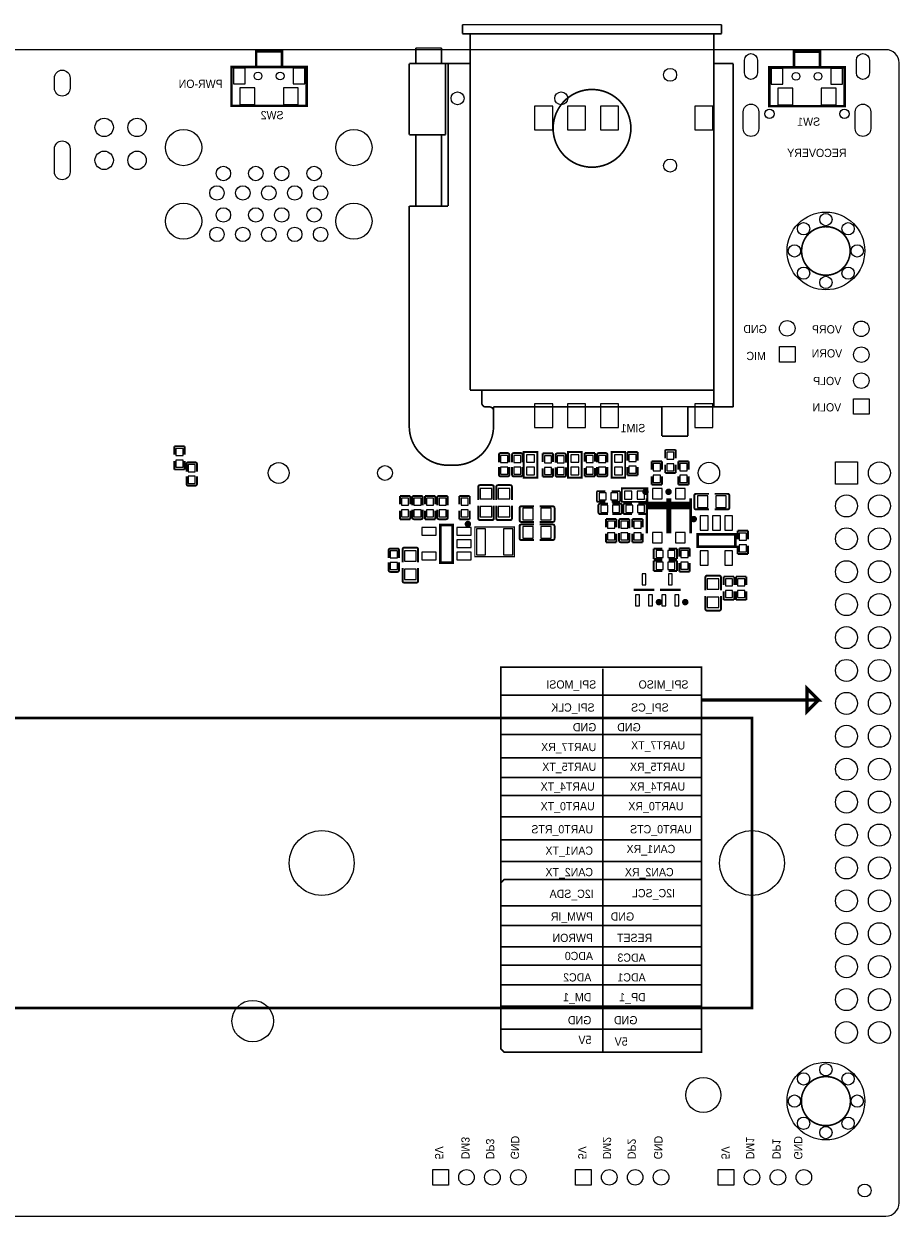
# Model space of a CAD drawing. Extents: x 5 to 312, y -2 to 102.
# Tile 20 of 20: x 244 to 312, y 8 to 100. Entities that reach past the tile are written whole.
import ezdxf

# ---------------------------------------------------------------- set-up
doc = ezdxf.new("R2010")
doc.units = 0
doc.header["$MEASUREMENT"] = 0
for name, color, linetype in [('BG_OUTLINE', 6, 'CONTINUOUS'), ('BG_SILKSCREEN_BOTTOM', 7, 'CONTINUOUS'), ('PG_SILKSCREEN_BOTTOM', 7, 'CONTINUOUS'), ('PIN_BOTTOM', 240, 'CONTINUOUS')]:
    doc.layers.add(name, color=color, linetype=linetype)

msp = doc.modelspace()

# ---------------------------------------------------------------- linework, layer by layer
at = {"layer": 'BG_OUTLINE'}
msp.add_lwpolyline([(278.83524, 98.3234), (177.81944, 98.3234, 0.414214), (176.80344, 97.3074), (176.80344, 9.3218, 0.414214), (177.81944, 8.3058), (310.86464, 8.3058, 0.414214), (311.88064, 9.3218), (311.88064, 97.3074, 0.414214), (310.86464, 98.3234), (282.06104, 98.3234)], format="xyb", close=True, dxfattribs=at)
at = {"layer": 'BG_SILKSCREEN_BOTTOM'}
for points, const_width in [([(289.02064, 50.546), (289.02064, 20.955), (281.40064, 20.955), (281.14664, 21.209), (281.14664, 50.673), (296.64064, 50.673), (296.64064, 20.955), (289.02064, 20.955)], 0.127), ([(296.64064, 48.133), (305.65764, 48.133), (304.76864, 49.022), (304.76864, 47.244), (305.65764, 48.133)], 0.254), ([(296.64064, 22.733), (281.14664, 22.733), (281.14664, 24.511), (296.64064, 24.511), (296.64064, 26.162), (281.14664, 26.162), (281.14664, 27.686), (296.64064, 27.686), (296.64064, 29.083), (281.14664, 29.083), (281.14664, 30.734), (296.64064, 30.734), (296.64064, 32.258), (281.14664, 32.258), (281.14664, 34.036), (281.40064, 34.29), (296.64064, 34.29), (296.64064, 35.687), (281.14664, 35.687), (281.14664, 37.338), (296.64064, 37.338), (296.64064, 39.116), (281.14664, 39.116), (281.14664, 40.767), (296.64064, 40.767), (296.64064, 42.164), (281.14664, 42.164), (281.14664, 43.688), (296.64064, 43.688), (296.64064, 45.466), (281.14664, 45.466), (281.14664, 46.736), (296.64064, 46.736), (296.64064, 48.514), (281.14664, 48.514)], 0.127)]:
    msp.add_lwpolyline(points, dxfattribs=dict(at, const_width=const_width))
at = {"layer": 'PG_SILKSCREEN_BOTTOM'}
for points, const_width in [([(278.17994, 100.25761), (298.17983, 100.25761)], 0.127), ([(278.17994, 99.55761), (278.17994, 100.25761)], 0.127), ([(298.17983, 100.25761), (298.17983, 99.55761)], 0.127), ([(278.17994, 99.55761), (298.17983, 99.55761)], 0.127), ([(278.77984, 99.55761), (278.77984, 72.05749)], 0.127), ([(297.57993, 72.05749), (297.57993, 99.55761)], 0.127), ([(276.57995, 98.45751), (274.57995, 98.45751)], 0.127), ([(274.57995, 97.25759), (274.57995, 98.45751)], 0.127), ([(276.57995, 98.45751), (276.57995, 97.25759)], 0.127), ([(262.26504, 96.9914), (262.26504, 98.1914), (264.26503, 98.1914), (264.26503, 96.9914)], 0.2), ([(303.76864, 96.966), (303.76864, 98.166), (305.76863, 98.166), (305.76863, 96.966)], 0.2), ([(260.36504, 93.99141), (260.36504, 96.9914), (266.16503, 96.9914), (266.16503, 93.99141), (260.36504, 93.99141)], 0.2), ([(274.07985, 97.25759), (274.07985, 91.7575)], 0.127), ([(274.07985, 97.25759), (276.87994, 97.25759)], 0.127), ([(276.87994, 91.7575), (276.87994, 97.25759)], 0.127), ([(277.07984, 97.25759), (276.87994, 97.25759)], 0.127), ([(277.07984, 97.25759), (278.77984, 97.25759)], 0.127), ([(277.07984, 97.25759), (277.07984, 86.25761)], 0.127), ([(297.57993, 97.25759), (299.07982, 97.25759)], 0.127), ([(299.07982, 97.25759), (299.07982, 70.75749)], 0.127), ([(301.86864, 93.96601), (301.86864, 96.966), (307.66863, 96.966), (307.66863, 93.96601), (301.86864, 93.96601)], 0.2), ([(276.87994, 91.7575), (274.07985, 91.7575)], 0.127), ([(274.57995, 86.25761), (274.57995, 91.7575)], 0.127), ([(276.57995, 91.7575), (276.57995, 86.25761)], 0.127), ([(274.07985, 69.2577), (274.07985, 86.25761)], 0.127), ([(277.07984, 86.25761), (274.07985, 86.25761)], 0.127), ([(297.57993, 72.05749), (278.77984, 72.05749)], 0.127), ([(279.67984, 71.05749), (279.67984, 72.05749)], 0.127), ([(297.57993, 72.05749), (297.57993, 70.75749)], 0.127), ([(280.28004, 70.75749), (279.97974, 70.75749)], 0.127), ([(280.57994, 70.45759), (280.57994, 70.75749)], 0.127), ([(293.57994, 70.75749), (280.57994, 70.75749)], 0.127), ([(280.57994, 69.2577), (280.57994, 70.45759)], 0.127), ([(293.57994, 70.75749), (293.57994, 68.50761)], 0.127), ([(297.57993, 70.75749), (295.57993, 70.75749)], 0.127), ([(295.57993, 68.50761), (295.57993, 70.75749)], 0.127), ([(297.57993, 70.75749), (299.07982, 70.75749)], 0.127), ([(293.57994, 68.50761), (295.57993, 68.50761)], 0.127), ([(255.95624, 67.07731), (255.95624, 67.7273)], 0.15009), ([(255.95624, 67.7273), (256.75624, 67.7273)], 0.15009), ([(256.75624, 67.7273), (256.75624, 67.07731)], 0.15009), ([(281.67394, 67.1939), (281.12764, 67.1939)], 0.15001), ([(282.68994, 67.1939), (282.14364, 67.1939)], 0.15001), ([(282.90764, 67.21899), (282.90764, 65.294), (283.95763, 65.294), (283.95763, 67.269), (282.90764, 67.269), (282.90764, 67.21899)], 0.15001), ([(284.37884, 67.1685), (285.17884, 67.1685)], 0.15009), ([(284.37884, 66.51851), (284.37884, 67.1685)], 0.15009), ([(285.17884, 67.1685), (285.17884, 66.51851)], 0.15009), ([(286.04274, 67.1685), (285.49644, 67.1685)], 0.15001), ([(286.33664, 67.21899), (286.33664, 65.294), (287.38663, 65.294), (287.38663, 67.269), (286.33664, 67.269), (286.33664, 67.21899)], 0.15001), ([(287.60464, 67.1939), (288.40464, 67.1939)], 0.15009), ([(287.60464, 66.54391), (287.60464, 67.1939)], 0.15009), ([(288.40464, 67.1939), (288.40464, 66.54391)], 0.15009), ([(289.24314, 67.1939), (288.69684, 67.1939)], 0.15001), ([(289.68944, 67.21899), (289.68944, 65.294), (290.73943, 65.294), (290.73943, 67.269), (289.68944, 67.269), (289.68944, 67.21899)], 0.15001), ([(290.90664, 67.2701), (291.70664, 67.2701)], 0.15009), ([(290.90664, 66.62011), (290.90664, 67.2701)], 0.15009), ([(291.70664, 67.2701), (291.70664, 66.62011)], 0.15009), ([(293.82764, 67.4479), (293.82764, 66.79791)], 0.15009), ([(294.62764, 67.4479), (293.82764, 67.4479)], 0.15009), ([(294.62764, 66.79791), (294.62764, 67.4479)], 0.15009), ([(255.95624, 66.57749), (255.95624, 65.9275)], 0.15009), ([(256.75624, 65.9275), (256.75624, 66.57749)], 0.15009), ([(256.89573, 66.3557), (256.89573, 65.75811)], 0.15001), ([(257.56904, 66.4827), (257.02273, 66.4827)], 0.15001), ([(257.69604, 66.3557), (257.69604, 65.75811)], 0.15001), ([(277.57994, 66.2577), (277.07984, 66.2577)], 0.127), ([(281.00064, 67.0669), (281.00064, 66.46921)], 0.15001), ([(281.80094, 67.0669), (281.80094, 66.46921)], 0.15001), ([(282.01664, 67.0669), (282.01664, 66.46921)], 0.15001), ([(282.81694, 67.0669), (282.81694, 66.46921)], 0.15001), ([(285.36944, 67.0415), (285.36944, 66.44381)], 0.15001), ([(286.16974, 67.0415), (286.16974, 66.44381)], 0.15001), ([(288.56984, 67.0669), (288.56984, 66.46921)], 0.15001), ([(289.37014, 67.0669), (289.37014, 66.46921)], 0.15001), ([(292.78624, 66.5589), (292.78624, 65.90891)], 0.15009), ([(293.58624, 66.5589), (292.78624, 66.5589)], 0.15009), ([(293.58624, 65.90891), (293.58624, 66.5589)], 0.15009), ([(293.82764, 65.6481), (293.82764, 66.29809)], 0.15009), ([(294.62764, 66.29809), (294.62764, 65.6481)], 0.15009), ([(294.84364, 66.5589), (294.84364, 65.90891)], 0.15009), ([(295.64364, 66.5589), (294.84364, 66.5589)], 0.15009), ([(295.64364, 65.90891), (295.64364, 66.5589)], 0.15009), ([(255.95624, 65.9275), (256.75624, 65.9275)], 0.15009), ([(256.89573, 64.8099), (256.89573, 65.40759)], 0.15001), ([(257.69604, 64.8099), (257.69604, 65.40759)], 0.15001), ([(281.00064, 65.5211), (281.00064, 66.11869)], 0.15001), ([(281.12764, 65.3941), (281.67394, 65.3941)], 0.15001), ([(281.80094, 65.5211), (281.80094, 66.11869)], 0.15001), ([(282.01664, 65.5211), (282.01664, 66.11869)], 0.15001), ([(282.14364, 65.3941), (282.68994, 65.3941)], 0.15001), ([(282.81694, 65.5211), (282.81694, 66.11869)], 0.15001), ([(284.37884, 66.01869), (284.37884, 65.3687)], 0.15009), ([(284.37884, 65.3687), (285.17884, 65.3687)], 0.15009), ([(285.17884, 65.3687), (285.17884, 66.01869)], 0.15009), ([(285.36944, 65.4957), (285.36944, 66.09329)], 0.15001), ([(285.49644, 65.3687), (286.04274, 65.3687)], 0.15001), ([(286.16974, 65.4957), (286.16974, 66.09329)], 0.15001), ([(287.60464, 66.04409), (287.60464, 65.3941)], 0.15009), ([(287.60464, 65.3941), (288.40464, 65.3941)], 0.15009), ([(288.40464, 65.3941), (288.40464, 66.04409)], 0.15009), ([(288.56984, 65.5211), (288.56984, 66.11869)], 0.15001), ([(288.69684, 65.3941), (289.24314, 65.3941)], 0.15001), ([(289.37014, 65.5211), (289.37014, 66.11869)], 0.15001), ([(290.90664, 66.12029), (290.90664, 65.4703)], 0.15009), ([(290.90664, 65.4703), (291.70664, 65.4703)], 0.15009), ([(291.70664, 65.4703), (291.70664, 66.12029)], 0.15009), ([(292.78624, 64.7591), (292.78624, 65.40909)], 0.15009), ([(293.58624, 65.40909), (293.58624, 64.7591)], 0.15009), ([(294.62764, 65.6481), (293.82764, 65.6481)], 0.15009), ([(294.84364, 64.7591), (294.84364, 65.40909)], 0.15009), ([(295.64364, 65.40909), (295.64364, 64.7591)], 0.15009), ([(257.02273, 64.6829), (257.56904, 64.6829)], 0.15001), ([(279.4042, 64.59474), (279.4042, 63.58534)], 0.15011), ([(280.47608, 64.72174), (279.5312, 64.72174)], 0.15011), ([(280.60308, 64.59474), (280.60308, 63.58534)], 0.15011), ([(280.8012, 64.59474), (280.8012, 63.58534)], 0.15011), ([(281.87308, 64.72174), (280.9282, 64.72174)], 0.15011), ([(282.00008, 64.59474), (282.00008, 63.58534)], 0.15011), ([(290.53404, 63.43221), (292.45903, 63.43221), (292.45903, 64.48219), (290.48403, 64.48219), (290.48403, 63.43221), (290.53404, 63.43221)], 0.15001), ([(293.58624, 64.7591), (292.78624, 64.7591)], 0.15009), ([(295.64364, 64.7591), (294.84364, 64.7591)], 0.15009), ([(273.35524, 63.8919), (274.15524, 63.8919)], 0.15009), ([(273.35524, 63.24191), (273.35524, 63.8919)], 0.15009), ([(274.15524, 63.8919), (274.15524, 63.24191)], 0.15009), ([(274.32013, 63.7649), (274.32013, 63.16731)], 0.15001), ([(274.99344, 63.8919), (274.44713, 63.8919)], 0.15001), ([(275.12044, 63.7649), (275.12044, 63.16731)], 0.15001), ([(275.28564, 63.8919), (275.28564, 63.24191)], 0.15009), ([(276.08564, 63.8919), (275.28564, 63.8919)], 0.15009), ([(276.08564, 63.24191), (276.08564, 63.8919)], 0.15009), ([(276.25053, 63.7649), (276.25053, 63.16731)], 0.15001), ([(276.92384, 63.8919), (276.37753, 63.8919)], 0.15001), ([(277.05084, 63.7649), (277.05084, 63.16731)], 0.15001), ([(277.95264, 63.8919), (278.75264, 63.8919)], 0.15009), ([(277.95264, 63.24191), (277.95264, 63.8919)], 0.15009), ([(278.75264, 63.8919), (278.75264, 63.24191)], 0.15009), ([(288.55254, 64.2556), (288.55254, 63.4556)], 0.15009), ([(289.20253, 64.2556), (288.55254, 64.2556)], 0.15009), ([(288.55254, 63.4556), (289.20253, 63.4556)], 0.15009), ([(289.70235, 64.2556), (290.35233, 64.2556)], 0.15009), ([(290.35233, 63.4556), (289.70235, 63.4556)], 0.15009), ([(290.35233, 64.2556), (290.35233, 63.4556)], 0.15009), ([(292.41164, 63.70701), (292.41164, 61.00699)], 0.2), ([(294.01163, 63.70701), (294.01163, 61.00699)], 0.2), ([(294.18964, 63.70701), (294.18964, 61.00699)], 0.2), ([(295.78963, 63.70701), (295.78963, 61.00699)], 0.2), ([(296.0793, 63.92164), (296.0793, 62.97676)], 0.15011), ([(296.2063, 64.04864), (297.21569, 64.04864)], 0.15011), ([(298.64978, 64.04864), (297.65714, 64.04864)], 0.15011), ([(298.77678, 62.97676), (298.77678, 63.92164)], 0.15011), ([(273.35524, 62.74209), (273.35524, 62.0921)], 0.15009), ([(274.15524, 62.0921), (274.15524, 62.74209)], 0.15009), ([(274.32013, 62.2191), (274.32013, 62.81679)], 0.15001), ([(275.12044, 62.2191), (275.12044, 62.81679)], 0.15001), ([(275.28564, 62.0921), (275.28564, 62.74209)], 0.15009), ([(276.08564, 62.74209), (276.08564, 62.0921)], 0.15009), ([(276.25053, 62.2191), (276.25053, 62.81679)], 0.15001), ([(277.05084, 62.2191), (277.05084, 62.81679)], 0.15001), ([(277.95264, 62.74209), (277.95264, 62.0921)], 0.15009), ([(278.75264, 62.0921), (278.75264, 62.74209)], 0.15009), ([(279.4042, 62.15126), (279.4042, 63.14389)], 0.15011), ([(280.60308, 62.15126), (280.60308, 63.14389)], 0.15011), ([(280.8012, 62.15126), (280.8012, 63.14389)], 0.15011), ([(282.00008, 62.15126), (282.00008, 63.14389)], 0.15011), ([(282.5919, 62.95644), (282.5919, 62.01156)], 0.15011), ([(282.7189, 63.08344), (283.71153, 63.08344)], 0.15011), ([(285.16238, 63.08344), (284.15298, 63.08344)], 0.15011), ([(285.28938, 62.01156), (285.28938, 62.95644)], 0.15011), ([(288.67954, 63.1634), (288.67954, 62.6171)], 0.15001), ([(288.80654, 63.2904), (289.40413, 63.2904)], 0.15001), ([(290.35233, 63.2904), (289.75465, 63.2904)], 0.15001), ([(290.47933, 62.6171), (290.47933, 63.1634)], 0.15001), ([(290.60994, 63.2904), (290.60994, 62.4904)], 0.15009), ([(291.25993, 63.2904), (290.60994, 63.2904)], 0.15009), ([(291.75975, 63.2904), (292.40973, 63.2904)], 0.15009), ([(294.01163, 63.357), (292.41164, 63.357)], 0.2), ([(294.01163, 63.157), (292.41164, 63.157)], 0.2), ([(294.01163, 62.957), (292.41164, 62.957)], 0.2), ([(292.40973, 63.2904), (292.40973, 62.4904)], 0.15009), ([(295.78963, 63.357), (294.18964, 63.357)], 0.2), ([(295.78963, 63.157), (294.18964, 63.157)], 0.2), ([(295.78963, 62.957), (294.18964, 62.957)], 0.2), ([(296.2063, 62.84976), (297.21569, 62.84976)], 0.15011), ([(298.64978, 62.84976), (297.65714, 62.84976)], 0.15011), ([(273.35524, 62.0921), (274.15524, 62.0921)], 0.15009), ([(274.44713, 62.0921), (274.99344, 62.0921)], 0.15001), ([(276.08564, 62.0921), (275.28564, 62.0921)], 0.15009), ([(276.37753, 62.0921), (276.92384, 62.0921)], 0.15001), ([(277.43064, 58.74799), (277.43064, 61.64801), (276.48063, 61.64801), (276.48063, 58.74799), (277.43064, 58.74799)], 0.2), ([(277.95264, 62.0921), (278.75264, 62.0921)], 0.15009), ([(279.5312, 62.02426), (280.47608, 62.02426)], 0.15011), ([(280.9282, 62.02426), (281.87308, 62.02426)], 0.15011), ([(282.7189, 61.88456), (283.71153, 61.88456)], 0.15011), ([(282.7189, 61.68644), (283.71153, 61.68644)], 0.15011), ([(285.16238, 61.88456), (284.15298, 61.88456)], 0.15011), ([(285.16238, 61.68644), (284.15298, 61.68644)], 0.15011), ([(288.80654, 62.4901), (289.40413, 62.4901)], 0.15001), ([(289.25564, 62.1139), (289.25564, 61.46391)], 0.15009), ([(290.05564, 62.1139), (289.25564, 62.1139)], 0.15009), ([(290.35233, 62.4901), (289.75465, 62.4901)], 0.15001), ([(290.05564, 61.46391), (290.05564, 62.1139)], 0.15009), ([(290.27133, 61.9869), (290.27133, 61.38931)], 0.15001), ([(290.94464, 62.1139), (290.39833, 62.1139)], 0.15001), ([(290.60994, 62.4904), (291.25993, 62.4904)], 0.15009), ([(291.07164, 61.9869), (291.07164, 61.38931)], 0.15001), ([(291.28764, 62.1139), (291.28764, 61.46391)], 0.15009), ([(292.08764, 62.1139), (291.28764, 62.1139)], 0.15009), ([(292.40973, 62.4904), (291.75975, 62.4904)], 0.15009), ([(292.08764, 61.46391), (292.08764, 62.1139)], 0.15009), ([(279.14004, 59.2074), (279.14004, 61.4934), (282.18804, 61.4934), (282.18804, 59.2074), (279.14004, 59.2074)], 0.1016), ([(282.5919, 61.55944), (282.5919, 60.61456)], 0.15011), ([(285.28938, 60.61456), (285.28938, 61.55944)], 0.15011), ([(289.25564, 60.3141), (289.25564, 60.96409)], 0.15009), ([(290.05564, 60.96409), (290.05564, 60.3141)], 0.15009), ([(290.27133, 60.4411), (290.27133, 61.03879)], 0.15001), ([(291.07164, 60.4411), (291.07164, 61.03879)], 0.15001), ([(291.28764, 60.3141), (291.28764, 60.96409)], 0.15009), ([(292.08764, 60.96409), (292.08764, 60.3141)], 0.15009), ([(299.23365, 60.92701), (296.33363, 60.92701), (296.33363, 59.977), (299.23365, 59.977), (299.23365, 60.92701)], 0.2), ([(299.41564, 61.1995), (299.41564, 60.54951)], 0.15009), ([(300.21564, 61.1995), (299.41564, 61.1995)], 0.15009), ([(300.21564, 60.54951), (300.21564, 61.1995)], 0.15009), ([(273.16464, 59.8279), (272.61833, 59.8279)], 0.15001), ([(273.5622, 59.76874), (273.5622, 58.77611)], 0.15011), ([(274.63408, 59.89574), (273.6892, 59.89574)], 0.15011), ([(274.76108, 59.76874), (274.76108, 58.77611)], 0.15011), ([(282.7189, 60.48756), (283.71153, 60.48756)], 0.15011), ([(285.16238, 60.48756), (284.15298, 60.48756)], 0.15011), ([(290.05564, 60.3141), (289.25564, 60.3141)], 0.15009), ([(290.39833, 60.3141), (290.94464, 60.3141)], 0.15001), ([(292.08764, 60.3141), (291.28764, 60.3141)], 0.15009), ([(292.94674, 59.8106), (292.94674, 59.0106)], 0.15009), ([(293.59673, 59.8106), (292.94674, 59.8106)], 0.15009), ([(294.09655, 59.8106), (294.74653, 59.8106)], 0.15009), ([(294.74653, 59.8106), (294.74653, 59.0106)], 0.15009), ([(294.91984, 59.8533), (294.91984, 59.20331)], 0.15009), ([(295.71984, 59.8533), (294.91984, 59.8533)], 0.15009), ([(295.71984, 59.20331), (295.71984, 59.8533)], 0.15009), ([(299.41564, 59.3997), (299.41564, 60.04969)], 0.15009), ([(300.21564, 60.04969), (300.21564, 59.3997)], 0.15009), ([(272.49133, 59.7009), (272.49133, 59.10331)], 0.15001), ([(273.29164, 59.7009), (273.29164, 59.10331)], 0.15001), ([(292.94674, 59.0106), (293.59673, 59.0106)], 0.15009), ([(292.94674, 58.8962), (292.94674, 58.0962)], 0.15009), ([(293.59673, 58.8962), (292.94674, 58.8962)], 0.15009), ([(294.74653, 59.0106), (294.09655, 59.0106)], 0.15009), ([(294.09655, 58.8962), (294.74653, 58.8962)], 0.15009), ([(294.74653, 58.8962), (294.74653, 58.0962)], 0.15009), ([(300.21564, 59.3997), (299.41564, 59.3997)], 0.15009), ([(272.49133, 58.1551), (272.49133, 58.75279)], 0.15001), ([(272.61833, 58.0281), (273.16464, 58.0281)], 0.15001), ([(273.29164, 58.1551), (273.29164, 58.75279)], 0.15001), ([(273.5622, 57.32526), (273.5622, 58.33466)], 0.15011), ([(274.76108, 57.32526), (274.76108, 58.33466)], 0.15011), ([(292.94674, 58.0962), (293.59673, 58.0962)], 0.15009), ([(294.74653, 58.0962), (294.09655, 58.0962)], 0.15009), ([(294.91984, 58.0535), (294.91984, 58.70349)], 0.15009), ([(295.71984, 58.0535), (294.91984, 58.0535)], 0.15009), ([(295.71984, 58.70349), (295.71984, 58.0535)], 0.15009), ([(273.6892, 57.19826), (274.63408, 57.19826)], 0.15011), ([(296.9302, 57.60974), (296.9302, 56.60034)], 0.15011), ([(298.00208, 57.73674), (297.0572, 57.73674)], 0.15011), ([(298.12908, 57.60974), (298.12908, 56.60034)], 0.15011), ([(298.34884, 57.6689), (298.34884, 57.01891)], 0.15009), ([(299.14884, 57.6689), (298.34884, 57.6689)], 0.15009), ([(299.14884, 57.01891), (299.14884, 57.6689)], 0.15009), ([(299.28864, 57.6689), (299.28864, 57.01891)], 0.15009), ([(300.08864, 57.6689), (299.28864, 57.6689)], 0.15009), ([(300.08864, 57.01891), (300.08864, 57.6689)], 0.15009), ([(291.39564, 56.642), (292.99563, 56.642)], 0.2), ([(293.42764, 56.642), (295.02763, 56.642)], 0.2), ([(296.9302, 55.16626), (296.9302, 56.15889)], 0.15011), ([(298.12908, 55.16626), (298.12908, 56.15889)], 0.15011), ([(298.34884, 55.8691), (298.34884, 56.51909)], 0.15009), ([(299.14884, 56.51909), (299.14884, 55.8691)], 0.15009), ([(299.28864, 55.8691), (299.28864, 56.51909)], 0.15009), ([(300.08864, 56.51909), (300.08864, 55.8691)], 0.15009), ([(299.14884, 55.8691), (298.34884, 55.8691)], 0.15009), ([(300.08864, 55.8691), (299.28864, 55.8691)], 0.15009), ([(297.0572, 55.03926), (298.00208, 55.03926)], 0.15011), ([(216.52665, 46.76), (300.52663, 46.76), (300.52663, 24.36), (216.52665, 24.36), (216.52665, 46.76)], 0.2)]:
    msp.add_lwpolyline(points, dxfattribs=dict(at, const_width=const_width))
for points, const_width in [([(291.17987, 92.2576, 1.000001), (285.17988, 92.2576, 0.999999), (291.17987, 92.2576)], 0.127), ([(307.94364, 82.042, 1), (304.51083, 83.54802, 1), (307.94364, 82.042)], 0.127), ([(279.97974, 70.75749, -0.41402), (279.67984, 71.05749)], 0.127), ([(280.28004, 70.75749, -0.414042), (280.57994, 70.45759)], 0.127), ([(277.07984, 66.2577, -0.414218), (274.07985, 69.2577)], 0.127), ([(280.57994, 69.2577, -0.414214), (277.57994, 66.2577)], 0.127), ([(281.12764, 67.1939, 0.414331), (281.00064, 67.0669)], 0.15001), ([(281.80094, 67.0669, 0.414253), (281.67394, 67.1939)], 0.15001), ([(282.14364, 67.1939, 0.414331), (282.01664, 67.0669)], 0.15001), ([(282.81694, 67.0669, 0.414253), (282.68994, 67.1939)], 0.15001), ([(285.49644, 67.1685, 0.414331), (285.36944, 67.0415)], 0.15001), ([(286.16974, 67.0415, 0.414253), (286.04274, 67.1685)], 0.15001), ([(288.69684, 67.1939, 0.414331), (288.56984, 67.0669)], 0.15001), ([(289.37014, 67.0669, 0.414253), (289.24314, 67.1939)], 0.15001), ([(257.02273, 66.4827, 0.414253), (256.89573, 66.3557)], 0.15001), ([(257.69604, 66.3557, 0.414331), (257.56904, 66.4827)], 0.15001), ([(281.00064, 65.5211, 0.414331), (281.12764, 65.3941)], 0.15001), ([(281.67394, 65.3941, 0.414253), (281.80094, 65.5211)], 0.15001), ([(282.01664, 65.5211, 0.414331), (282.14364, 65.3941)], 0.15001), ([(282.68994, 65.3941, 0.414253), (282.81694, 65.5211)], 0.15001), ([(285.36944, 65.4957, 0.414331), (285.49644, 65.3687)], 0.15001), ([(286.04274, 65.3687, 0.414253), (286.16974, 65.4957)], 0.15001), ([(288.56984, 65.5211, 0.414331), (288.69684, 65.3941)], 0.15001), ([(289.24314, 65.3941, 0.414253), (289.37014, 65.5211)], 0.15001), ([(256.89573, 64.8099, 0.414253), (257.02273, 64.6829)], 0.15001), ([(257.56904, 64.6829, 0.414331), (257.69604, 64.8099)], 0.15001), ([(279.5312, 64.72174, 0.414214), (279.4042, 64.59474)], 0.15011), ([(280.60308, 64.59474, 0.414214), (280.47608, 64.72174)], 0.15011), ([(280.9282, 64.72174, 0.414214), (280.8012, 64.59474)], 0.15011), ([(282.00008, 64.59474, 0.414214), (281.87308, 64.72174)], 0.15011), ([(292.43666, 64.20701, 1.00003), (292.18662, 64.20698, 0.99997), (292.43666, 64.20701)], 0.25001), ([(294.21466, 64.20701, 1.00003), (293.96462, 64.20698, 0.99997), (294.21466, 64.20701)], 0.25001), ([(274.44713, 63.8919, 0.414253), (274.32013, 63.7649)], 0.15001), ([(275.12044, 63.7649, 0.414331), (274.99344, 63.8919)], 0.15001), ([(276.37753, 63.8919, 0.414253), (276.25053, 63.7649)], 0.15001), ([(277.05084, 63.7649, 0.414331), (276.92384, 63.8919)], 0.15001), ([(296.2063, 64.04864, 0.414214), (296.0793, 63.92164)], 0.15011), ([(298.77678, 63.92164, 0.414214), (298.64978, 64.04864)], 0.15011), ([(282.7189, 63.08344, 0.414214), (282.5919, 62.95644)], 0.15011), ([(285.28938, 62.95644, 0.414214), (285.16238, 63.08344)], 0.15011), ([(288.80654, 63.2904, 0.414331), (288.67954, 63.1634)], 0.15001), ([(288.67954, 62.6171, 0.414253), (288.80654, 62.4901)], 0.15001), ([(290.47933, 63.1634, 0.414331), (290.35233, 63.2904)], 0.15001), ([(290.35233, 62.4901, 0.414253), (290.47933, 62.6171)], 0.15001), ([(296.0793, 62.97676, 0.414214), (296.2063, 62.84976)], 0.15011), ([(298.64978, 62.84976, 0.414214), (298.77678, 62.97676)], 0.15011), ([(274.32013, 62.2191, 0.414253), (274.44713, 62.0921)], 0.15001), ([(274.99344, 62.0921, 0.414331), (275.12044, 62.2191)], 0.15001), ([(276.25053, 62.2191, 0.414253), (276.37753, 62.0921)], 0.15001), ([(276.92384, 62.0921, 0.414331), (277.05084, 62.2191)], 0.15001), ([(278.73064, 61.71941, 1.000028), (278.48063, 61.71938, 0.999972), (278.73064, 61.71941)], 0.25001), ([(279.4042, 62.15126, 0.414214), (279.5312, 62.02426)], 0.15011), ([(280.47608, 62.02426, 0.414214), (280.60308, 62.15126)], 0.15011), ([(280.8012, 62.15126, 0.414214), (280.9282, 62.02426)], 0.15011), ([(281.87308, 62.02426, 0.414214), (282.00008, 62.15126)], 0.15011), ([(282.5919, 62.01156, 0.414214), (282.7189, 61.88456)], 0.15011), ([(282.7189, 61.68644, 0.414214), (282.5919, 61.55944)], 0.15011), ([(285.16238, 61.88456, 0.414214), (285.28938, 62.01156)], 0.15011), ([(285.28938, 61.55944, 0.414214), (285.16238, 61.68644)], 0.15011), ([(290.39833, 62.1139, 0.414253), (290.27133, 61.9869)], 0.15001), ([(291.07164, 61.9869, 0.414331), (290.94464, 62.1139)], 0.15001), ([(296.15865, 62.10201, 1.000026), (295.90863, 62.10198, 0.999974), (296.15865, 62.10201)], 0.25001), ([(272.61833, 59.8279, 0.414253), (272.49133, 59.7009)], 0.15001), ([(273.29164, 59.7009, 0.414331), (273.16464, 59.8279)], 0.15001), ([(273.6892, 59.89574, 0.414214), (273.5622, 59.76874)], 0.15011), ([(274.76108, 59.76874, 0.414214), (274.63408, 59.89574)], 0.15011), ([(282.5919, 60.61456, 0.414214), (282.7189, 60.48756)], 0.15011), ([(285.16238, 60.48756, 0.414214), (285.28938, 60.61456)], 0.15011), ([(290.27133, 60.4411, 0.414253), (290.39833, 60.3141)], 0.15001), ([(290.94464, 60.3141, 0.414331), (291.07164, 60.4411)], 0.15001), ([(272.49133, 58.1551, 0.414253), (272.61833, 58.0281)], 0.15001), ([(273.16464, 58.0281, 0.414331), (273.29164, 58.1551)], 0.15001), ([(273.5622, 57.32526, 0.414214), (273.6892, 57.19826)], 0.15011), ([(274.63408, 57.19826, 0.414214), (274.76108, 57.32526)], 0.15011), ([(297.0572, 57.73674, 0.414214), (296.9302, 57.60974)], 0.15011), ([(298.12908, 57.60974, 0.414214), (298.00208, 57.73674)], 0.15011), ([(293.47064, 55.69199, 0.999985), (293.22063, 55.69202, 1.000015), (293.47064, 55.69199)], 0.25001), ([(295.50264, 55.69199, 0.999985), (295.25263, 55.69202, 1.000015), (295.50264, 55.69199)], 0.25001), ([(296.9302, 55.16626, 0.414214), (297.0572, 55.03926)], 0.15011), ([(298.00208, 55.03926, 0.414214), (298.12908, 55.16626)], 0.15011), ([(307.94364, 16.383, 1), (304.51083, 17.98701, 1), (307.94364, 16.383)], 0.127)]:
    msp.add_lwpolyline(points, format="xyb", dxfattribs=dict(at, const_width=const_width))
msp.add_lwpolyline([(295.57993, 70.75749), (293.57994, 70.75749)], dxfattribs=at)
at = {"layer": 'PIN_BOTTOM'}
for points in [[(299.94863, 96.528), (299.94863, 97.528, -1), (300.94863, 97.528), (300.94863, 96.528, -1)], [(308.58864, 96.528), (308.58864, 97.528, -1), (309.58864, 97.528), (309.58864, 96.528, -1)], [(247.90362, 96.1471), (247.90362, 95.3471, -1), (246.70363, 95.3471), (246.70363, 96.1471, -1)], [(299.84863, 92.228), (299.84863, 93.52799, -1), (301.04863, 93.52799), (301.04863, 92.228, -1)], [(308.48864, 92.228), (308.48864, 93.52799, -1), (309.68864, 93.52799), (309.68864, 92.228, -1)], [(247.90362, 90.68699), (247.90362, 88.887, -1), (246.70363, 88.887), (246.70363, 90.68699, -1)]]:
    msp.add_lwpolyline(points, format="xyb", close=True, dxfattribs=at)
for points in [[(260.51385, 96.8914), (260.51385, 95.6914), (261.41385, 95.6914), (261.41385, 96.8914)], [(265.11623, 96.8914), (265.11623, 95.6914), (266.01622, 95.6914), (266.01622, 96.8914)], [(302.01745, 96.866), (302.01745, 95.666), (302.91745, 95.666), (302.91745, 96.866)], [(306.61983, 96.866), (306.61983, 95.666), (307.51982, 95.666), (307.51982, 96.866)], [(261.01503, 95.39139), (261.01503, 94.09139), (262.16504, 94.09139), (262.16504, 95.39139)], [(264.36503, 95.39139), (264.36503, 94.09139), (265.51504, 94.09139), (265.51504, 95.39139)], [(302.51863, 95.36599), (302.51863, 94.06599), (303.66864, 94.06599), (303.66864, 95.36599)], [(305.86863, 95.36599), (305.86863, 94.06599), (307.01864, 94.06599), (307.01864, 95.36599)], [(285.14714, 92.1306), (285.14714, 93.9594), (283.75014, 93.9594), (283.75014, 92.1306)], [(287.68714, 92.1306), (287.68714, 93.9594), (286.29014, 93.9594), (286.29014, 92.1306)], [(290.22714, 92.1306), (290.22714, 93.9594), (288.83014, 93.9594), (288.83014, 92.1306)], [(297.51694, 92.1306), (297.51694, 93.9594), (296.11994, 93.9594), (296.11994, 92.1306)], [(302.64464, 75.419), (303.84464, 75.419), (303.84464, 74.219), (302.64464, 74.219)], [(285.14714, 69.1594), (285.14714, 70.9882), (283.75014, 70.9882), (283.75014, 69.1594)], [(287.68714, 69.1594), (287.68714, 70.9882), (286.29014, 70.9882), (286.29014, 69.1594)], [(290.22714, 69.1594), (290.22714, 70.9882), (288.83014, 70.9882), (288.83014, 69.1594)], [(297.51694, 69.1594), (297.51694, 70.9882), (296.11994, 70.9882), (296.11994, 69.1594)], [(308.35964, 71.38701), (309.55964, 71.38701), (309.55964, 70.18701), (308.35964, 70.18701)], [(256.63124, 67.55249), (256.08123, 67.55249), (256.08123, 67.00248), (256.63124, 67.00248)], [(293.95263, 66.72308), (294.50264, 66.72308), (294.50264, 67.27309), (293.95263, 67.27309)], [(256.63124, 66.65232), (256.08123, 66.65232), (256.08123, 66.10231), (256.63124, 66.10231)], [(257.02103, 65.75788), (257.57104, 65.75788), (257.57104, 66.30789), (257.02103, 66.30789)], [(281.67564, 67.01909), (281.12563, 67.01909), (281.12563, 66.46908), (281.67564, 66.46908)], [(282.69164, 67.01909), (282.14163, 67.01909), (282.14163, 66.46908), (282.69164, 66.46908)], [(283.74264, 66.489), (283.74264, 67.059), (283.12265, 67.059), (283.12265, 66.489)], [(285.05384, 66.99369), (284.50383, 66.99369), (284.50383, 66.44368), (285.05384, 66.44368)], [(286.04444, 66.99369), (285.49443, 66.99369), (285.49443, 66.44368), (286.04444, 66.44368)], [(287.17164, 66.489), (287.17164, 67.059), (286.55165, 67.059), (286.55165, 66.489)], [(288.27964, 67.01909), (287.72963, 67.01909), (287.72963, 66.46908), (288.27964, 66.46908)], [(289.24484, 67.01909), (288.69483, 67.01909), (288.69483, 66.46908), (289.24484, 66.46908)], [(290.52444, 66.489), (290.52444, 67.059), (289.90445, 67.059), (289.90445, 66.489)], [(291.58164, 67.09529), (291.03163, 67.09529), (291.03163, 66.54528), (291.58164, 66.54528)], [(292.91123, 65.83408), (293.46124, 65.83408), (293.46124, 66.38409), (292.91123, 66.38409)], [(293.95263, 65.82291), (294.50264, 65.82291), (294.50264, 66.37292), (293.95263, 66.37292)], [(294.96863, 65.83408), (295.51864, 65.83408), (295.51864, 66.38409), (294.96863, 66.38409)], [(306.96664, 66.509), (308.66663, 66.509), (308.66663, 64.809), (306.96664, 64.809)], [(257.02103, 64.85771), (257.57104, 64.85771), (257.57104, 65.40772), (257.02103, 65.40772)], [(281.67564, 66.11892), (281.12563, 66.11892), (281.12563, 65.56891), (281.67564, 65.56891)], [(282.69164, 66.11892), (282.14163, 66.11892), (282.14163, 65.56891), (282.69164, 65.56891)], [(283.74264, 65.52898), (283.74264, 66.09898), (283.12265, 66.09898), (283.12265, 65.52898)], [(285.05384, 66.09352), (284.50383, 66.09352), (284.50383, 65.54351), (285.05384, 65.54351)], [(286.04444, 66.09352), (285.49443, 66.09352), (285.49443, 65.54351), (286.04444, 65.54351)], [(287.17164, 65.52898), (287.17164, 66.09898), (286.55165, 66.09898), (286.55165, 65.52898)], [(288.27964, 66.11892), (287.72963, 66.11892), (287.72963, 65.56891), (288.27964, 65.56891)], [(289.24484, 66.11892), (288.69483, 66.11892), (288.69483, 65.56891), (289.24484, 65.56891)], [(290.52444, 65.52898), (290.52444, 66.09898), (289.90445, 66.09898), (289.90445, 65.52898)], [(291.58164, 66.19512), (291.03163, 66.19512), (291.03163, 65.64511), (291.58164, 65.64511)], [(292.91123, 64.93391), (293.46124, 64.93391), (293.46124, 65.48392), (292.91123, 65.48392)], [(294.96863, 64.93391), (295.51864, 64.93391), (295.51864, 65.48392), (294.96863, 65.48392)], [(280.45364, 64.47302), (279.55364, 64.47302), (279.55364, 63.67303), (280.45364, 63.67303)], [(281.85064, 64.47302), (280.95064, 64.47302), (280.95064, 63.67303), (281.85064, 63.67303)], [(293.58664, 64.457), (292.83663, 64.457), (292.83663, 63.657), (293.58664, 63.657)], [(295.36464, 64.457), (294.61463, 64.457), (294.61463, 63.657), (295.36464, 63.657)], [(274.03024, 63.71709), (273.48023, 63.71709), (273.48023, 63.16708), (274.03024, 63.16708)], [(274.44543, 63.16708), (274.99544, 63.16708), (274.99544, 63.71709), (274.44543, 63.71709)], [(275.41063, 63.16708), (275.96064, 63.16708), (275.96064, 63.71709), (275.41063, 63.71709)], [(276.37583, 63.16708), (276.92584, 63.16708), (276.92584, 63.71709), (276.37583, 63.71709)], [(278.62764, 63.71709), (278.07763, 63.71709), (278.07763, 63.16708), (278.62764, 63.16708)], [(289.27735, 63.58059), (289.27735, 64.13061), (288.72734, 64.13061), (288.72734, 63.58059)], [(290.17753, 63.58059), (290.17753, 64.13061), (289.62752, 64.13061), (289.62752, 63.58059)], [(291.26403, 64.26719), (290.69403, 64.26719), (290.69403, 63.64721), (291.26403, 63.64721)], [(292.22405, 64.26719), (291.65404, 64.26719), (291.65404, 63.64721), (292.22405, 63.64721)], [(296.32801, 63.8992), (296.32801, 62.9992), (297.12801, 62.9992), (297.12801, 63.8992)], [(297.72806, 63.8992), (297.72806, 62.9992), (298.52806, 62.9992), (298.52806, 63.8992)], [(274.03024, 62.81692), (273.48023, 62.81692), (273.48023, 62.26691), (274.03024, 62.26691)], [(274.44543, 62.26691), (274.99544, 62.26691), (274.99544, 62.81692), (274.44543, 62.81692)], [(275.41063, 62.26691), (275.96064, 62.26691), (275.96064, 62.81692), (275.41063, 62.81692)], [(276.37583, 62.26691), (276.92584, 62.26691), (276.92584, 62.81692), (276.37583, 62.81692)], [(278.62764, 62.81692), (278.07763, 62.81692), (278.07763, 62.26691), (278.62764, 62.26691)], [(280.45364, 63.07298), (279.55364, 63.07298), (279.55364, 62.27298), (280.45364, 62.27298)], [(281.85064, 63.07298), (280.95064, 63.07298), (280.95064, 62.27298), (281.85064, 62.27298)], [(283.64061, 62.03399), (283.64061, 62.93399), (282.84061, 62.93399), (282.84061, 62.03399)], [(285.04066, 62.03399), (285.04066, 62.93399), (284.24066, 62.93399), (284.24066, 62.03399)], [(289.40435, 62.61539), (289.40435, 63.16541), (288.85434, 63.16541), (288.85434, 62.61539)], [(290.30453, 62.61539), (290.30453, 63.16541), (289.75452, 63.16541), (289.75452, 62.61539)], [(291.33475, 62.61539), (291.33475, 63.16541), (290.78474, 63.16541), (290.78474, 62.61539)], [(292.23493, 62.61539), (292.23493, 63.16541), (291.68492, 63.16541), (291.68492, 62.61539)], [(289.38063, 61.38908), (289.93064, 61.38908), (289.93064, 61.93909), (289.38063, 61.93909)], [(290.39663, 61.38908), (290.94664, 61.38908), (290.94664, 61.93909), (290.39663, 61.93909)], [(291.41263, 61.38908), (291.96264, 61.38908), (291.96264, 61.93909), (291.41263, 61.93909)], [(297.13363, 62.35201), (296.53363, 62.35201), (296.53363, 61.25201), (297.13363, 61.25201)], [(298.08364, 62.35201), (297.48364, 62.35201), (297.48364, 61.25201), (298.08364, 61.25201)], [(299.03365, 62.35201), (298.43365, 62.35201), (298.43365, 61.25201), (299.03365, 61.25201)], [(276.15564, 60.84801), (276.15564, 61.44801), (275.05564, 61.44801), (275.05564, 60.84801)], [(278.85566, 60.84801), (278.85566, 61.44801), (277.75566, 61.44801), (277.75566, 60.84801)], [(279.26403, 61.3504), (279.26403, 59.3504), (279.96403, 59.3504), (279.96403, 61.3504)], [(281.36405, 61.3504), (281.36405, 59.3504), (282.06405, 59.3504), (282.06405, 61.3504)], [(283.64061, 60.63699), (283.64061, 61.53699), (282.84061, 61.53699), (282.84061, 60.63699)], [(285.04066, 60.63699), (285.04066, 61.53699), (284.24066, 61.53699), (284.24066, 60.63699)], [(289.38063, 60.48891), (289.93064, 60.48891), (289.93064, 61.03892), (289.38063, 61.03892)], [(290.39663, 60.48891), (290.94664, 60.48891), (290.94664, 61.03892), (290.39663, 61.03892)], [(291.41263, 60.48891), (291.96264, 60.48891), (291.96264, 61.03892), (291.41263, 61.03892)], [(293.58664, 61.057), (292.83663, 61.057), (292.83663, 60.257), (293.58664, 60.257)], [(295.36464, 61.057), (294.61463, 61.057), (294.61463, 60.257), (295.36464, 60.257)], [(299.54063, 60.47468), (300.09064, 60.47468), (300.09064, 61.02469), (299.54063, 61.02469)], [(278.85566, 59.898), (278.85566, 60.498), (277.75566, 60.498), (277.75566, 59.898)], [(299.54063, 59.57451), (300.09064, 59.57451), (300.09064, 60.12452), (299.54063, 60.12452)], [(272.61663, 59.10308), (273.16664, 59.10308), (273.16664, 59.65309), (272.61663, 59.65309)], [(273.71164, 58.84703), (274.61164, 58.84703), (274.61164, 59.64702), (273.71164, 59.64702)], [(276.15564, 58.94799), (276.15564, 59.54799), (275.05564, 59.54799), (275.05564, 58.94799)], [(278.85566, 58.94799), (278.85566, 59.54799), (277.75566, 59.54799), (277.75566, 58.94799)], [(293.67155, 59.13559), (293.67155, 59.68561), (293.12154, 59.68561), (293.12154, 59.13559)], [(294.57173, 59.13559), (294.57173, 59.68561), (294.02172, 59.68561), (294.02172, 59.13559)], [(295.04483, 59.12848), (295.59484, 59.12848), (295.59484, 59.67849), (295.04483, 59.67849)], [(297.13363, 59.65199), (296.53363, 59.65199), (296.53363, 58.55199), (297.13363, 58.55199)], [(299.03365, 59.65199), (298.43365, 59.65199), (298.43365, 58.55199), (299.03365, 58.55199)], [(272.61663, 58.20291), (273.16664, 58.20291), (273.16664, 58.75292), (272.61663, 58.75292)], [(273.71164, 57.44698), (274.61164, 57.44698), (274.61164, 58.24698), (273.71164, 58.24698)], [(293.67155, 58.22119), (293.67155, 58.77121), (293.12154, 58.77121), (293.12154, 58.22119)], [(294.57173, 58.22119), (294.57173, 58.77121), (294.02172, 58.77121), (294.02172, 58.22119)], [(295.04483, 58.22831), (295.59484, 58.22831), (295.59484, 58.77832), (295.04483, 58.77832)], [(292.04564, 57.01699), (292.34564, 57.01699), (292.34564, 57.867), (292.04564, 57.867)], [(294.07764, 57.01699), (294.37764, 57.01699), (294.37764, 57.867), (294.07764, 57.867)], [(297.97964, 57.48802), (297.07964, 57.48802), (297.07964, 56.68803), (297.97964, 56.68803)], [(298.47383, 56.94408), (299.02384, 56.94408), (299.02384, 57.49409), (298.47383, 57.49409)], [(299.41363, 56.94408), (299.96364, 56.94408), (299.96364, 57.49409), (299.41363, 57.49409)], [(291.54564, 55.417), (291.84564, 55.417), (291.84564, 56.26701), (291.54564, 56.26701)], [(292.54564, 55.417), (292.84564, 55.417), (292.84564, 56.26701), (292.54564, 56.26701)], [(293.57764, 55.417), (293.87764, 55.417), (293.87764, 56.26701), (293.57764, 56.26701)], [(294.57764, 55.417), (294.87764, 55.417), (294.87764, 56.26701), (294.57764, 56.26701)], [(298.47383, 56.04391), (299.02384, 56.04391), (299.02384, 56.59392), (298.47383, 56.59392)], [(299.41363, 56.04391), (299.96364, 56.04391), (299.96364, 56.59392), (299.41363, 56.59392)], [(297.97964, 56.08798), (297.07964, 56.08798), (297.07964, 55.28798), (297.97964, 55.28798)], [(277.09564, 11.903), (277.09564, 10.703), (275.89564, 10.703), (275.89564, 11.903)], [(288.11162, 11.903), (288.11162, 10.703), (286.91162, 10.703), (286.91162, 11.903)], [(299.1276, 11.903), (299.1276, 10.703), (297.9276, 10.703), (297.9276, 11.903)]]:
    msp.add_lwpolyline(points, close=True, dxfattribs=at)
for centre, radius in [((294.20734, 96.38541), 0.5), ((262.41414, 96.2914), 0.3), ((264.11594, 96.2914), 0.3), ((303.91774, 96.266), 0.3), ((305.61954, 96.266), 0.3), ((277.80654, 94.57411), 0.5), ((285.80655, 94.57411), 0.5), ((250.53964, 92.329), 0.7112), ((253.07964, 92.329), 0.7112), ((301.87862, 93.378), 0.3555), ((307.65865, 93.378), 0.3555), ((256.66965, 90.773), 1.397), ((269.80963, 90.773), 1.397), ((250.53964, 89.789), 0.7112), ((253.07964, 89.789), 0.7112), ((259.73954, 88.773), 0.5588), ((262.23964, 88.773), 0.5588), ((264.23963, 88.773), 0.5588), ((266.73973, 88.773), 0.5588), ((294.20734, 89.38509), 0.5), ((259.23964, 87.2729), 0.5588), ((261.23964, 87.2729), 0.5588), ((263.23964, 87.2729), 0.5588), ((265.23963, 87.2729), 0.5588), ((267.23963, 87.2729), 0.5588), ((256.66965, 85.093), 1.397), ((259.73954, 85.57311), 0.5588), ((262.23964, 85.57311), 0.5588), ((264.23963, 85.57311), 0.5588), ((266.73973, 85.57311), 0.5588), ((269.80963, 85.093), 1.397), ((306.22723, 82.79501), 2.99999), ((306.22723, 85.22), 0.47501), ((304.51222, 84.51002), 0.47501), ((307.94224, 84.51002), 0.47501), ((259.23964, 84.07301), 0.5588), ((261.23964, 84.07301), 0.5588), ((263.23964, 84.07301), 0.5588), ((265.23963, 84.07301), 0.5588), ((267.23963, 84.07301), 0.5588), ((303.80224, 82.79501), 0.47501), ((303.80224, 82.79501), 0.47501), ((308.65222, 82.79501), 0.47501), ((304.51222, 81.08), 0.47501), ((307.94224, 81.08), 0.47501), ((306.22723, 80.37002), 0.47501), ((303.24464, 76.819), 0.6), ((308.95964, 76.78699), 0.6), ((308.95964, 74.787), 0.6), ((308.95964, 72.787), 0.6), ((264.00164, 65.659), 0.79995), ((297.20193, 65.659), 0.8255), ((310.35664, 65.659), 0.85), ((272.20335, 65.659), 0.5715), ((307.81664, 63.119), 0.85), ((310.35664, 63.119), 0.85), ((307.81664, 60.579), 0.85), ((310.35664, 60.579), 0.85), ((307.81664, 58.039), 0.85), ((310.35664, 58.039), 0.85), ((307.81664, 55.499), 0.85), ((310.35664, 55.499), 0.85), ((307.81664, 52.959), 0.85), ((310.35664, 52.959), 0.85), ((307.81664, 50.419), 0.85), ((310.35664, 50.419), 0.85), ((307.81664, 47.879), 0.85), ((310.35664, 47.879), 0.85), ((307.81664, 45.339), 0.85), ((310.35664, 45.339), 0.85), ((307.81664, 42.799), 0.85), ((310.35664, 42.799), 0.85), ((307.81664, 40.259), 0.85), ((310.35664, 40.259), 0.85), ((267.32665, 35.56), 2.5), ((300.52663, 35.56), 2.5), ((307.81664, 37.719), 0.85), ((310.35664, 37.719), 0.85), ((307.81664, 35.179), 0.85), ((310.35664, 35.179), 0.85), ((307.81664, 32.639), 0.85), ((310.35664, 32.639), 0.85), ((307.81664, 30.099), 0.85), ((310.35664, 30.099), 0.85), ((307.81664, 27.559), 0.85), ((310.35664, 27.559), 0.85), ((307.81664, 25.019), 0.85), ((310.35664, 25.019), 0.85), ((262.00164, 23.35901), 1.6), ((307.81664, 22.479), 0.85), ((310.35664, 22.479), 0.85), ((306.22723, 17.18501), 2.99999), ((304.51222, 18.90001), 0.47501), ((306.22723, 19.60999), 0.47501), ((307.94224, 18.90001), 0.47501), ((296.76764, 17.653), 1.35), ((303.80224, 17.18501), 0.47501), ((308.65222, 17.18501), 0.47501), ((308.65222, 17.18501), 0.47501), ((304.51222, 15.47), 0.47501), ((307.94224, 15.47), 0.47501), ((306.22723, 14.76002), 0.47501), ((278.49564, 11.303), 0.6), ((280.49563, 11.303), 0.6), ((282.49563, 11.303), 0.6), ((289.51162, 11.303), 0.6), ((291.51161, 11.303), 0.6), ((293.51161, 11.303), 0.6), ((300.5276, 11.303), 0.6), ((302.52759, 11.303), 0.6), ((304.52759, 11.303), 0.6), ((309.21364, 10.287), 0.5)]:
    msp.add_circle(centre, radius, dxfattribs=at)

# ---------------------------------------------------------------- texts
at = {"layer": 'BG_SILKSCREEN_BOTTOM', "text_generation_flag": 2, "width": 0.96}
for s, p in [('PWR-ON', (259.68364, 95.377)), ('SW2', (264.38264, 92.964)), ('SW1', (305.78464, 92.456)), ('RECOVERY', (307.81664, 90.043)), ('GND', (301.66984, 76.454)), ('VORP', (307.46104, 76.4286)), ('MIC', (301.59364, 74.3712)), ('VORN', (307.48644, 74.5744)), ('VOLP', (307.41024, 72.4408)), ('VOLN', (307.41024, 70.4088)), ('SIM1', (292.29724, 68.8086)), ('SPI_MOSI', (288.51264, 49.022)), ('SPI_MISO', (295.62464, 49.022)), ('SPI_CLK', (288.38564, 47.244)), ('SPI_CS', (294.10064, 47.244)), ('GND', (288.51264, 45.72)), ('GND', (291.94164, 45.72)), ('UART7_RX', (288.51264, 44.196)), ('UART7_TX', (295.37064, 44.323)), ('UART5_TX', (288.51264, 42.672)), ('UART5_RX', (295.37064, 42.672)), ('UART4_TX', (288.38564, 41.148)), ('UART4_RX', (295.37064, 41.148)), ('UART0_TX', (288.38564, 39.624)), ('UART0_RX', (295.24364, 39.624)), ('UART0_RTS', (288.25864, 37.846)), ('UART0_CTS', (295.87864, 37.846)), ('CAN1_TX', (288.25864, 36.195)), ('CAN1_RX', (294.60864, 36.322)), ('CAN2_TX', (288.25864, 34.544)), ('CAN2_RX', (294.48164, 34.544)), ('I2C_SDA', (288.30944, 32.8676)), ('I2C_SCL', (294.58324, 32.9184)), ('PWM_IR', (288.25864, 31.115)), ('GND', (291.43364, 31.115)), ('PWRON', (288.25864, 29.464)), ('RESET', (292.83064, 29.464)), ('ADC0', (288.25864, 28.067)), ('ADC3', (292.32264, 27.94)), ('ADC2', (288.13164, 26.416)), ('ADC1', (292.32264, 26.416)), ('DM_1', (288.13164, 24.892)), ('DP_1', (292.32264, 24.892)), ('GND', (288.13164, 23.114)), ('GND', (291.68764, 23.114)), ('5V', (288.13164, 21.59)), ('5V', (290.92564, 21.463))]:
    msp.add_text(s, height=0.635, dxfattribs=at).set_placement(p)
for s, rotation, p in [('DM3', 270, (278.09864, 12.7)), ('DP3', 270, (280.00364, 12.7)), ('GND', 268.808, (281.90864, 12.7)), ('DM2', 270, (289.02064, 12.7)), ('DP2', 270, (290.92564, 12.7)), ('GND', 268.808, (292.95764, 12.7)), ('DM1', 270, (300.06964, 12.7)), ('DP1', 270, (302.10164, 12.7)), ('GND', 270, (303.77804, 12.6746)), ('5V', 270, (276.06664, 12.7)), ('5V', 270, (287.11564, 12.7)), ('5V', 270, (298.16464, 12.7))]:
    msp.add_text(s, height=0.635, rotation=rotation, dxfattribs=at).set_placement(p)

doc.saveas('drawing.dxf')
